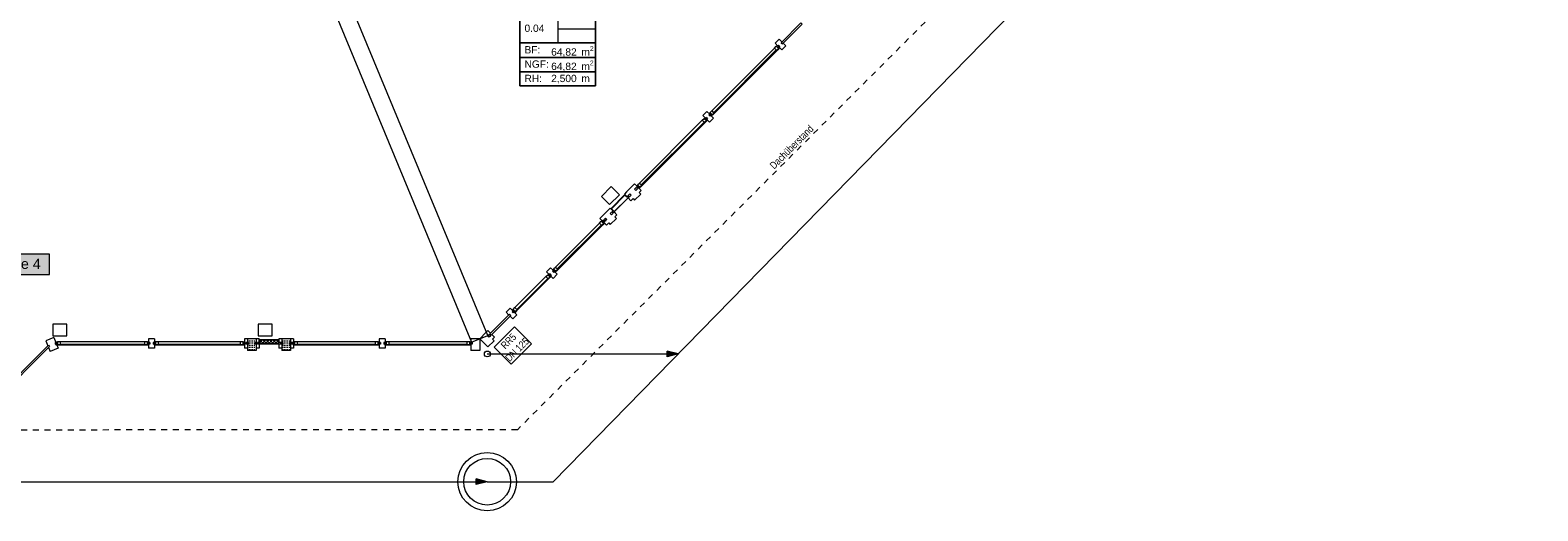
# Model space of a CAD drawing. Header units: metres. Extents: x -80 to 1923, y -189 to 69.
# Tile 167 of 256: x 961 to 987, y 3 to 11. Entities that reach past the tile are written whole.
import ezdxf
from ezdxf.enums import TextEntityAlignment as Align

# ---------------------------------------------------------------- set-up
doc = ezdxf.new("R2010")
doc.units = ezdxf.units.M
doc.header["$MEASUREMENT"] = 0
doc.linetypes.add('Strichlinie_ eng', pattern=[0.115, 0.075, -0.04])
doc.linetypes.add('Wipeout_Contour', pattern=[1, 0, -1])
for name, color, linetype in [('10 Fassade', 7, 'Continuous'), ('10 Stütze Holz', 7, 'Continuous'), ('10 Wand außen', 7, 'Continuous'), ('30 Dach', 7, 'Continuous'), ('70 Entwässerung_Regenwasser', 7, 'Continuous'), ('80 Raum', 7, 'Continuous')]:
    doc.layers.add(name, color=color, linetype=linetype)
doc.styles.add('ERSTELLTER_STIL_1', font='ARIALN.TTF')
doc.styles.add('ERSTELLTER_STIL_2', font='ARIALN.TTF')
doc.styles.add('ERSTELLTER_STIL_3', font='arial.ttf')
doc.styles.add('ERSTELLTER_STIL_6', font='arial.ttf')
doc.linetypes.add('Schmutzwasserleitung', pattern='A,0,[2,995_ARC_250 PAU_GR+SC_2607011.Shx,S=0.00784,R=0,X=0,Y=0],-0.987778,0', length=0.987778)
pattern_1 = [(45, (929.770002, 0), (-0.02828427, 0.02828427), []), (135, (929.770002, 0), (0.02828427, 0.02828427), [])]
pattern_2 = [(0, (929.770002, 0), (0, 0.0375), [0, -0.0375])]

# ---------------------------------------------------------------- blocks, each defined once
blk = doc.blocks.new('Klasse 4_0.17_41_1', base_point=(962.271, -4.791))
at = {"layer": '80 Raum', "linetype": 'Continuous', "lineweight": 0, "true_color": 0x2a303f}
blk.add_hatch(color=169, dxfattribs=at).paths.add_polyline_path([(960.029, 7.174), (961.813, 7.174), (961.813, 7.518), (960.029, 7.518)])
at = {"layer": '80 Raum', "color": 7, "linetype": 'Continuous', "lineweight": 9, "flags": 128}
blk.add_lwpolyline([(960.029, 7.174), (961.813, 7.174), (961.813, 7.518), (960.029, 7.518)], close=True, dxfattribs=at)
at = {"layer": '80 Raum', "color": 7, "lineweight": 9, "style": 'ERSTELLTER_STIL_3'}
blk.add_attdef('stApartmentId', text='', height=0.175, dxfattribs=at).set_placement((960.921, 7.355), align=Align.MIDDLE_CENTER)
at = {"layer": '80 Raum', "color": 7, "lineweight": 9}
for tag, height, style, p in [('ROOM_NAME', 0.2, 'ERSTELLTER_STIL_1', (961.105, -3.313)), ('DUMMY_850', 0.2, 'ERSTELLTER_STIL_1', (963.273, -3.251)), ('ROOM_NUMBER', 0.175, 'ERSTELLTER_STIL_3', (961.269, -3.861)), ('measuredNetAreaCode', 0.175, 'ERSTELLTER_STIL_3', (961.269, -4.377)), ('perimeterCode', 0.175, 'ERSTELLTER_STIL_3', (961.269, -4.72)), ('ceilingHeightCode', 0.175, 'ERSTELLTER_STIL_3', (961.269, -5.064)), ('measuredAreaCode', 0.175, 'ERSTELLTER_STIL_3', (961.269, -5.408)), ('DUMMY_851_0', 0.175, 'ERSTELLTER_STIL_3', (963.034, -5.408)), ('DUMMY_852', 0.175, 'ERSTELLTER_STIL_3', (961.269, -5.752)), ('DUMMY_851_1', 0.175, 'ERSTELLTER_STIL_3', (963.034, -5.752)), ('DUMMY_853', 0.175, 'ERSTELLTER_STIL_3', (961.269, -6.095)), ('DUMMY_851_2', 0.175, 'ERSTELLTER_STIL_3', (963.034, -6.095))]:
    blk.add_attdef(tag, text='', height=height, dxfattribs=dict(at, style=style)).set_placement(p, align=Align.TOP_LEFT)
blk = doc.blocks.new('Klasse 6_0.04_42_1', base_point=(970.519, 11.242))
at = {"layer": '80 Raum', "color": 7, "linetype": 'Continuous', "lineweight": 9}
for p, q in [((971.167, 12.081), (969.871, 12.081)), ((969.871, 12.081), (969.871, 10.402)), ((969.871, 12.081), (971.167, 12.081)), ((969.871, 11.875), (969.871, 12.081)), ((971.167, 10.402), (971.167, 12.081)), ((971.167, 12.081), (971.167, 11.875)), ((971.167, 11.875), (969.871, 11.875)), ((969.871, 11.875), (971.167, 11.875)), ((969.871, 11.63), (969.871, 11.875)), ((971.167, 11.63), (969.871, 11.63)), ((969.871, 11.63), (971.167, 11.63)), ((969.871, 11.139), (969.871, 11.63)), ((970.519, 11.63), (970.519, 11.139)), ((971.167, 11.875), (971.167, 11.63)), ((971.167, 11.63), (971.167, 11.139)), ((970.519, 11.384), (971.167, 11.384)), ((971.167, 11.139), (969.871, 11.139)), ((969.871, 11.139), (971.167, 11.139)), ((969.871, 10.893), (969.871, 11.139)), ((971.167, 11.139), (971.167, 10.893)), ((971.167, 10.893), (969.871, 10.893)), ((969.871, 10.893), (971.167, 10.893)), ((969.871, 10.647), (969.871, 10.893)), ((971.167, 10.893), (971.167, 10.647)), ((971.167, 10.647), (969.871, 10.647)), ((969.871, 10.647), (971.167, 10.647)), ((969.871, 10.402), (969.871, 10.647)), ((971.167, 10.647), (971.167, 10.402)), ((969.871, 10.402), (971.167, 10.402)), ((971.167, 10.402), (969.871, 10.402))]:
    blk.add_line(p, q, dxfattribs=at)
at = {"layer": '80 Raum', "color": 7, "lineweight": 9, "char_height": 0.125, "attachment_point": 1, "style": 'ERSTELLTER_STIL_3'}
for s, insert in [('\\A1;{\\pql;\\pt0,0.05;\\fArial|b0|i0|c0|p0;\\W1.000000;64,82\\fArial|b0|i0|c0|p0;\\W1.000000;\\A1{\\H.66x;\\S^  ;}\\fArial|b0|i0|c0|p0;\\W1.000000; m\\fArial|b0|i0|c0|p0;\\W1.000000;\\A1{\\H.66x;\\S2^  ;}}', (970.406, 11.084)), ('\\A1;{\\pql;\\pt0,0.05;\\fArial|b0|i0|c0|p0;\\W1.000000;64,82\\fArial|b0|i0|c0|p0;\\W1.000000;\\A1{\\H.66x;\\S^  ;}\\fArial|b0|i0|c0|p0;\\W1.000000; m\\fArial|b0|i0|c0|p0;\\W1.000000;\\A1{\\H.66x;\\S2^  ;}}', (970.406, 10.838)), ('\\A1;{\\pql;\\pt0,0.05;\\fArial|b0|i0|c0|p0;\\W1.000000;2,500\\fArial|b0|i0|c0|p0;\\W1.000000;\\A1{\\H.66x;\\S^  ;}\\fArial|b0|i0|c0|p0;\\W1.000000; m\\fArial|b0|i0|c0|p0;\\W1.000000;\\A1{\\H.66x;\\S^  ;}}', (970.406, 10.594))]:
    blk.add_mtext(s, dxfattribs=dict(at, insert=insert))
at = {"layer": '80 Raum', "color": 7, "lineweight": 9}
for tag, height, style, p in [('ROOM_NAME', 0.1, 'ERSTELLTER_STIL_6', (969.949, 12.034)), ('DUMMY_850', 0.1, 'ERSTELLTER_STIL_6', (971.089, 12.057)), ('apartmentName', 0.125, 'ERSTELLTER_STIL_3', (969.949, 11.822)), ('DUMMY_851', 0.125, 'ERSTELLTER_STIL_3', (971.089, 11.851)), ('ROOM_NUMBER', 0.125, 'ERSTELLTER_STIL_3', (969.949, 11.454)), ('calculatedAreaCode', 0.125, 'ERSTELLTER_STIL_3', (969.949, 10.84)), ('measuredAreaCode', 0.125, 'ERSTELLTER_STIL_3', (969.949, 11.085)), ('ceilingHeightCode', 0.125, 'ERSTELLTER_STIL_3', (969.949, 10.594))]:
    blk.add_attdef(tag, text='', height=height, dxfattribs=dict(at, style=style)).set_placement(p, align=Align.TOP_LEFT)

msp = doc.modelspace()

# ---------------------------------------------------------------- hatches: boundary and pattern name
at = {"layer": '10 Fassade', "linetype": 'Continuous', "lineweight": 9}
h = msp.add_hatch(dxfattribs=at)
h.set_pattern_fill('Dämmung_hart_1_0001', color=8, style=0, pattern_type=2)
h.set_pattern_definition(pattern_1)
h.paths.add_polyline_path([(965.401, 5.983), (965.741, 5.983), (965.741, 6.007), (965.401, 6.007)])
h = msp.add_hatch(dxfattribs=at)
h.set_pattern_fill('Dämmung_hart_1_0001', color=8, style=0, pattern_type=2)
h.set_pattern_definition(pattern_1)
h.paths.add_polyline_path([(965.407, 6.007), (965.735, 6.007), (965.735, 6.051), (965.407, 6.051)])
at = {"layer": '70 Entwässerung_Regenwasser', "linetype": 'Continuous', "lineweight": 18, "true_color": 0x00a8ff}
for points in [[(972.58, 5.811), (972.393, 5.861), (972.393, 5.761)], [(969.309, 3.622), (969.123, 3.672), (969.123, 3.572)]]:
    msp.add_hatch(color=140, dxfattribs=at).paths.add_polyline_path(points)

# ---------------------------------------------------------------- linework, layer by layer
at = {"layer": '10 Fassade', "color": 7, "linetype": 'Continuous', "lineweight": 13}
for p, q in [((971.438, 8.3), (971.67, 8.532)), ((971.695, 8.586), (971.66, 8.551)), ((971.66, 8.551), (971.706, 8.505)), ((971.67, 8.532), (971.701, 8.5)), ((971.741, 8.54), (971.727, 8.526)), ((971.727, 8.526), (971.748, 8.505)), ((971.755, 8.554), (971.741, 8.54)), ((971.755, 8.554), (971.776, 8.533)), ((971.776, 8.533), (971.762, 8.519)), ((971.942, 8.551), (971.836, 8.445)), ((971.419, 8.31), (971.384, 8.275)), ((971.419, 8.31), (971.465, 8.264)), ((971.469, 8.268), (971.438, 8.3)), ((971.482, 8.247), (971.723, 8.488)), ((971.723, 8.488), (971.482, 8.247)), ((971.727, 8.483), (971.486, 8.243)), ((971.72, 8.519), (971.706, 8.505)), ((971.72, 8.519), (971.741, 8.498)), ((971.741, 8.498), (971.727, 8.483)), ((971.727, 8.483), (971.773, 8.437)), ((971.762, 8.519), (971.748, 8.505)), ((971.808, 8.473), (971.773, 8.437)), ((971.808, 8.473), (971.836, 8.445)), ((971.43, 8.229), (971.416, 8.215)), ((971.416, 8.215), (971.437, 8.194)), ((971.525, 8.133), (971.419, 8.027)), ((971.444, 8.243), (971.43, 8.229)), ((971.451, 8.208), (971.437, 8.194)), ((971.444, 8.243), (971.465, 8.222)), ((971.465, 8.264), (971.451, 8.25)), ((971.451, 8.25), (971.472, 8.229)), ((971.465, 8.222), (971.451, 8.208)), ((971.486, 8.243), (971.472, 8.229)), ((971.486, 8.243), (971.532, 8.197)), ((971.532, 8.197), (971.497, 8.162)), ((971.497, 8.162), (971.525, 8.133)), ((969.322, 6.213), (969.287, 6.178)), ((969.322, 6.213), (969.368, 6.167)), ((961.747, 6.037), (961.783, 5.949)), ((961.747, 6.037), (961.783, 5.949)), ((961.793, 5.959), (961.783, 5.949)), ((961.793, 5.959), (961.783, 5.949)), ((961.793, 5.959), (961.814, 5.938)), ((961.793, 5.959), (961.814, 5.938)), ((965.331, 6.007), (965.331, 5.977)), ((965.351, 6.007), (965.331, 6.007)), ((965.331, 6.007), (965.331, 5.977)), ((965.351, 6.007), (965.331, 6.007)), ((965.351, 5.977), (965.331, 5.977)), ((965.351, 5.977), (965.331, 5.977)), ((965.351, 6.072), (965.351, 6.007)), ((965.401, 6.072), (965.351, 6.072)), ((965.351, 6.072), (965.351, 6.007)), ((965.401, 6.072), (965.351, 6.072)), ((965.371, 6.007), (965.351, 6.007)), ((965.371, 6.007), (965.351, 6.007)), ((965.351, 5.977), (965.351, 5.912)), ((965.371, 5.977), (965.351, 5.977)), ((965.351, 5.977), (965.351, 5.912)), ((965.371, 5.977), (965.351, 5.977)), ((965.371, 6.007), (965.371, 5.977)), ((965.371, 6.007), (965.371, 5.977)), ((965.381, 6.007), (965.381, 5.977)), ((965.401, 6.007), (965.381, 6.007)), ((965.381, 6.007), (965.381, 5.977)), ((965.401, 6.007), (965.381, 6.007)), ((965.401, 5.977), (965.381, 5.977)), ((965.401, 5.977), (965.381, 5.977)), ((965.401, 6.072), (965.401, 6.007)), ((965.401, 6.072), (965.401, 6.007)), ((965.401, 5.983), (965.741, 5.983)), ((965.741, 5.983), (965.401, 5.983)), ((965.401, 5.983), (965.741, 5.983)), ((965.741, 5.983), (965.401, 5.983)), ((965.741, 5.977), (965.401, 5.977)), ((965.401, 5.977), (965.401, 5.912)), ((965.741, 5.977), (965.401, 5.977)), ((965.401, 5.977), (965.401, 5.912)), ((965.407, 6.007), (965.407, 6.051)), ((965.407, 6.051), (965.735, 6.051)), ((965.407, 6.007), (965.407, 6.051)), ((965.407, 6.051), (965.735, 6.051)), ((965.735, 6.051), (965.735, 6.007)), ((965.735, 6.051), (965.735, 6.007)), ((965.741, 6.072), (965.741, 6.007)), ((965.791, 6.072), (965.741, 6.072)), ((965.741, 6.072), (965.741, 6.007)), ((965.791, 6.072), (965.741, 6.072)), ((965.761, 6.007), (965.741, 6.007)), ((965.761, 6.007), (965.741, 6.007)), ((965.741, 5.977), (965.741, 5.912)), ((965.761, 5.977), (965.741, 5.977)), ((965.741, 5.977), (965.741, 5.912)), ((965.761, 5.977), (965.741, 5.977)), ((965.761, 6.007), (965.761, 5.977)), ((965.761, 6.007), (965.761, 5.977)), ((965.771, 6.007), (965.771, 5.977)), ((965.791, 6.007), (965.771, 6.007)), ((965.771, 6.007), (965.771, 5.977)), ((965.791, 6.007), (965.771, 6.007)), ((965.791, 5.977), (965.771, 5.977)), ((965.791, 5.977), (965.771, 5.977)), ((965.791, 6.072), (965.791, 6.007)), ((965.791, 6.072), (965.791, 6.007)), ((965.791, 6.072), (965.791, 6.072)), ((965.791, 6.072), (965.791, 6.007)), ((965.791, 6.072), (965.791, 6.007)), ((965.791, 6.072), (965.791, 6.072)), ((965.791, 6.007), (965.791, 6.007)), ((965.811, 6.007), (965.791, 6.007)), ((965.791, 6.007), (965.791, 6.007)), ((965.811, 6.007), (965.791, 6.007)), ((965.791, 5.977), (965.791, 5.912)), ((965.791, 5.977), (965.791, 5.872)), ((965.791, 5.977), (965.791, 5.977)), ((965.811, 5.977), (965.791, 5.977)), ((965.791, 5.977), (965.791, 5.977)), ((965.791, 5.977), (965.791, 5.912)), ((965.791, 5.977), (965.791, 5.872)), ((965.811, 5.977), (965.791, 5.977)), ((965.811, 6.007), (965.811, 5.977)), ((965.811, 6.007), (965.811, 5.977)), ((969.287, 6.178), (969.181, 6.072)), ((969.181, 6.072), (969.181, 5.872)), ((969.181, 6.072), (969.181, 5.872)), ((969.181, 6.072), (969.322, 5.93)), ((969.333, 6.132), (969.319, 6.118)), ((969.319, 6.118), (969.34, 6.097)), ((969.428, 6.037), (969.322, 5.93)), ((969.347, 6.146), (969.333, 6.132)), ((969.354, 6.111), (969.34, 6.097)), ((969.347, 6.146), (969.368, 6.125)), ((969.368, 6.167), (969.354, 6.153)), ((969.354, 6.153), (969.375, 6.132)), ((969.368, 6.125), (969.354, 6.111)), ((969.39, 6.146), (969.375, 6.132)), ((969.39, 6.146), (969.435, 6.1)), ((969.435, 6.1), (969.4, 6.065)), ((969.4, 6.065), (969.428, 6.037)), ((961.814, 5.938), (961.796, 5.919)), ((961.814, 5.938), (961.796, 5.919)), ((961.796, 5.919), (961.823, 5.852)), ((961.796, 5.919), (961.823, 5.852)), ((965.351, 5.912), (965.351, 5.872)), ((965.401, 5.912), (965.351, 5.912)), ((965.351, 5.912), (965.351, 5.872)), ((965.401, 5.912), (965.351, 5.912)), ((965.791, 5.912), (965.741, 5.912)), ((965.791, 5.912), (965.741, 5.912))]:
    msp.add_line(p, q, dxfattribs=at)
at = {"layer": '10 Fassade', "color": 7, "linetype": 'Continuous', "lineweight": 13, "flags": 128}
for points in [[(971.465, 8.264), (971.461, 8.268), (971.43, 8.3), (971.67, 8.54), (971.701, 8.509), (971.706, 8.505), (971.701, 8.5), (971.67, 8.532), (971.438, 8.3), (971.469, 8.268)], [(960.893, 5.017), (960.872, 5.038), (961.793, 5.959), (961.814, 5.938)], [(960.893, 5.017), (960.872, 5.038), (961.793, 5.959), (961.814, 5.938)], [(965.331, 5.977), (965.331, 6.007), (965.371, 6.007), (965.371, 5.977)], [(965.331, 5.977), (965.331, 6.007), (965.371, 6.007), (965.371, 5.977)], [(965.401, 6.007), (965.401, 6.013), (965.401, 6.057), (965.741, 6.057), (965.741, 6.013), (965.741, 6.007), (965.735, 6.007), (965.735, 6.051), (965.407, 6.051), (965.407, 6.007)], [(965.401, 6.007), (965.401, 6.013), (965.401, 6.057), (965.741, 6.057), (965.741, 6.013), (965.741, 6.007), (965.735, 6.007), (965.735, 6.051), (965.407, 6.051), (965.407, 6.007)], [(965.771, 5.977), (965.771, 6.007), (965.811, 6.007), (965.811, 5.977)], [(965.771, 5.977), (965.771, 6.007), (965.811, 6.007), (965.811, 5.977)], [(969.34, 6.097), (969.319, 6.118), (969.347, 6.146), (969.368, 6.125)]]:
    msp.add_lwpolyline(points, close=True, dxfattribs=at)
at = {"layer": '10 Stütze Holz', "color": 7, "linetype": 'Continuous', "lineweight": 13, "flags": 128}
for points in [[(971.266, 8.51), (971.407, 8.369), (971.577, 8.539), (971.435, 8.68)], [(965.385, 6.322), (965.385, 6.122), (965.625, 6.122), (965.625, 6.322)]]:
    msp.add_lwpolyline(points, close=True, dxfattribs=at)
at = {"layer": '10 Wand außen', "color": 7, "linetype": 'Continuous', "lineweight": 9, "flags": 128}
for points in [[(969.319, 6.129), (966.068, 13.979)], [(965.866, 13.682), (969.042, 6.014)], [(969.042, 6.014), (969.319, 6.129)]]:
    msp.add_lwpolyline(points, dxfattribs=at)
at = {"layer": '30 Dach', "color": 7, "linetype": 'Strichlinie_ eng', "lineweight": 9}
for p, q in [((985.014, 19.698), (969.827, 4.512)), ((969.827, 4.512), (938.42, 4.493))]:
    msp.add_line(p, q, dxfattribs=at)
at = {"layer": '70 Entwässerung_Regenwasser', "color": 140, "linetype": 'Schmutzwasserleitung', "lineweight": 18, "true_color": 0x00a8ff}
for p, q in [((970.439, 3.622), (987.309, 20.87)), ((969.312, 5.811), (972.393, 5.811)), ((940.16, 3.622), (969.123, 3.622)), ((969.309, 3.622), (970.439, 3.622))]:
    msp.add_line(p, q, dxfattribs=at)
at = {"layer": '70 Entwässerung_Regenwasser', "color": 140, "linetype": 'Continuous', "lineweight": 18, "true_color": 0x00a8ff}
for p, q in [((972.393, 5.761), (972.393, 5.861)), ((972.58, 5.811), (972.393, 5.861)), ((972.58, 5.811), (972.393, 5.761)), ((969.123, 3.572), (969.123, 3.672)), ((969.309, 3.622), (969.123, 3.672)), ((969.309, 3.622), (969.123, 3.572))]:
    msp.add_line(p, q, dxfattribs=at)
at = {"layer": '70 Entwässerung_Regenwasser', "color": 140, "linetype": 'Continuous', "lineweight": 18, "true_color": 0x00a8ff, "flags": 128}
msp.add_lwpolyline([(969.721, 5.638), (970.068, 5.985), (969.777, 6.276), (969.43, 5.929), (969.721, 5.638)], close=True, dxfattribs=at)
at = {"layer": '70 Entwässerung_Regenwasser', "color": 140, "linetype": 'Continuous', "lineweight": 18, "true_color": 0x00a8ff}
for centre, radius in [((969.312, 5.811), 0.05), ((969.309, 3.622), 0.5), ((969.309, 3.622), 0.4)]:
    msp.add_circle(centre, radius, dxfattribs=at)

# ---------------------------------------------------------------- block references
at = {"layer": '80 Raum', "color": 7, "linetype": 'Continuous', "lineweight": 13}
msp.add_blockref('Klasse 6_0.04_42_1', (970.519, 11.242), dxfattribs=at).add_auto_attribs({'ROOM_NAME': 'Klasse 6', 'ROOM_NUMBER': '0.04', 'apartmentName': 'Wohnung 1', 'measuredAreaCode': 'BF: ', 'calculatedAreaCode': 'NGF: ', 'ceilingHeightCode': 'RH: '})
ref = msp.add_blockref('Klasse 4_0.17_41_1', (962.271, -4.791), dxfattribs=at)
ref.add_attrib('stApartmentId', '0.17 Klasse 4', dxfattribs={"color": 7, "lineweight": 9, "height": 0.175, "style": 'ERSTELLTER_STIL_3'}).set_placement((960.921, 7.355), align=Align.MIDDLE_CENTER)

# ---------------------------------------------------------------- texts
at = {"layer": '30 Dach', "color": 7, "linetype": 'Continuous', "lineweight": 9, "insert": (974.227, 8.967), "char_height": 0.125, "attachment_point": 7, "rotation": 45, "style": 'ERSTELLTER_STIL_2'}
msp.add_mtext('\\A1;{\\pql;\\fArial Narrow|b0|i0|c0|p0;\\W1.000000;Dachüberstand}', dxfattribs=at)
at = {"layer": '70 Entwässerung_Regenwasser', "color": 140, "linetype": 'Continuous', "lineweight": 18, "true_color": 0x00a8ff, "insert": (969.631, 6.075), "char_height": 0.125, "attachment_point": 2, "rotation": 45, "line_spacing_factor": 0.992273, "style": 'ERSTELLTER_STIL_2'}
msp.add_mtext('\\A1;{\\pqc;\\fArial Narrow|b0|i0|c0|p0;\\W1.000000;RR5 \\P\\pqc;\\fArial Narrow|b0|i0|c0|p0;\\W1.000000;DN 125}', dxfattribs=at)

# ---------------------------------------------------------------- next in the draw order: wipeouts: each hides what was drawn before it
at = {"color": 254, "linetype": 'Wipeout_Contour', "lineweight": 0, "ltscale": 3895.080298}
msp.add_wipeout([(973.195, 9.937), (974.271, 11.013), (974.232, 11.052), (973.156, 9.976)], dxfattribs=at).dxf.layer = '10 Fassade'
at = {"color": 254, "linetype": 'Wipeout_Contour', "lineweight": 0, "ltscale": 3880.377743}
msp.add_wipeout([(969.824, 6.567), (970.355, 7.097), (970.316, 7.136), (969.785, 6.606)], dxfattribs=at).dxf.layer = '10 Fassade'
at = {"color": 254, "linetype": 'Wipeout_Contour', "lineweight": 0, "ltscale": 3850.950053}
msp.add_wipeout([(961.993, 5.967), (963.444, 5.967), (963.444, 6.022), (961.993, 6.022)], dxfattribs=at).dxf.layer = '10 Fassade'
at = {"color": 254, "linetype": 'Wipeout_Contour', "lineweight": 0, "ltscale": 3857.596907}
msp.add_wipeout([(963.674, 5.967), (965.086, 5.967), (965.086, 6.022), (963.674, 6.022)], dxfattribs=at).dxf.layer = '10 Fassade'
at = {"color": 254, "linetype": 'Wipeout_Contour', "lineweight": 0, "ltscale": 3866.980091}
msp.add_wipeout([(966.056, 5.967), (967.396, 5.967), (967.396, 6.022), (966.056, 6.022)], dxfattribs=at).dxf.layer = '10 Fassade'
at = {"color": 254, "linetype": 'Wipeout_Contour', "lineweight": 0, "ltscale": 3873.258885}
msp.add_wipeout([(967.626, 5.967), (968.966, 5.967), (968.966, 6.022), (967.626, 6.022)], dxfattribs=at).dxf.layer = '10 Fassade'

# ---------------------------------------------------------------- next in the draw order: linework, layer by layer
at = {"layer": '10 Fassade', "color": 7, "linetype": 'Continuous', "lineweight": 13}
for p, q in [((974.313, 11.204), (974.359, 11.158)), ((969.633, 6.524), (969.679, 6.478))]:
    msp.add_line(p, q, dxfattribs=at)

# ---------------------------------------------------------------- next in the draw order: wipeouts: each hides what was drawn before it
at = {"color": 254, "linetype": 'Wipeout_Contour', "lineweight": 0, "ltscale": 3895.164296}
msp.add_wipeout([(974.288, 11.024), (974.285, 11.027), (973.181, 9.923), (973.184, 9.92)], dxfattribs=at).dxf.layer = '10 Fassade'
at = {"color": 254, "linetype": 'Wipeout_Contour', "lineweight": 0, "ltscale": 3880.462071}
msp.add_wipeout([(970.372, 7.108), (970.369, 7.111), (969.81, 6.553), (969.814, 6.549)], dxfattribs=at).dxf.layer = '10 Fassade'
at = {"color": 254, "linetype": 'Wipeout_Contour', "lineweight": 0, "ltscale": 3850.949306}
msp.add_wipeout([(963.464, 5.962), (963.464, 5.967), (961.973, 5.967), (961.973, 5.962)], dxfattribs=at).dxf.layer = '10 Fassade'
at = {"color": 254, "linetype": 'Wipeout_Contour', "lineweight": 0, "ltscale": 3857.596161}
msp.add_wipeout([(965.106, 5.962), (965.106, 5.967), (963.654, 5.967), (963.654, 5.962)], dxfattribs=at).dxf.layer = '10 Fassade'
at = {"color": 254, "linetype": 'Wipeout_Contour', "lineweight": 0, "ltscale": 3866.979347}
msp.add_wipeout([(967.416, 5.962), (967.416, 5.967), (966.036, 5.967), (966.036, 5.962)], dxfattribs=at).dxf.layer = '10 Fassade'
at = {"color": 254, "linetype": 'Wipeout_Contour', "lineweight": 0, "ltscale": 3873.258143}
msp.add_wipeout([(968.986, 5.962), (968.986, 5.967), (967.606, 5.967), (967.606, 5.962)], dxfattribs=at).dxf.layer = '10 Fassade'

# ---------------------------------------------------------------- next in the draw order: hatches: boundary and pattern name
at = {"layer": '10 Fassade', "linetype": 'Continuous', "lineweight": 9}
h = msp.add_hatch(dxfattribs=at)
h.set_pattern_fill('Gipskarton_0001', color=8, style=0, pattern_type=2)
h.set_pattern_definition(pattern_2)
h.paths.add_polyline_path([(965.331, 6.007), (965.351, 6.007), (965.351, 6.072), (965.201, 6.072), (965.201, 6.007), (965.221, 6.007), (965.221, 5.977), (965.201, 5.977), (965.201, 5.872), (965.351, 5.872), (965.351, 5.977), (965.331, 5.977)])
h = msp.add_hatch(dxfattribs=at)
h.set_pattern_fill('Gipskarton_0001', color=8, style=0, pattern_type=2)
h.set_pattern_definition(pattern_2)
h.paths.add_polyline_path([(965.921, 6.007), (965.941, 6.007), (965.941, 6.072), (965.791, 6.072), (965.791, 6.007), (965.811, 6.007), (965.811, 5.977), (965.791, 5.977), (965.791, 5.872), (965.941, 5.872), (965.941, 5.977), (965.921, 5.977)])

# ---------------------------------------------------------------- next in the draw order: linework, layer by layer
at = {"layer": '10 Fassade', "color": 7, "linetype": 'Continuous', "lineweight": 13}
for p, q in [((974.313, 11.204), (974.242, 11.133)), ((974.242, 11.133), (974.288, 11.087)), ((974.359, 11.158), (974.345, 11.144)), ((974.345, 11.144), (974.366, 11.123)), ((974.38, 11.137), (974.366, 11.123)), ((974.38, 11.137), (974.426, 11.091)), ((973.156, 9.976), (974.232, 11.052)), ((973.188, 9.944), (974.263, 11.02)), ((974.271, 11.013), (973.195, 9.937)), ((974.302, 11.101), (974.288, 11.087)), ((974.302, 11.101), (974.324, 11.08)), ((974.324, 11.08), (974.309, 11.066)), ((974.309, 11.066), (974.355, 11.02)), ((974.426, 11.091), (974.355, 11.02)), ((969.785, 6.606), (970.316, 7.136)), ((969.817, 6.574), (970.348, 7.104)), ((970.355, 7.097), (969.824, 6.567)), ((969.704, 6.595), (969.633, 6.524)), ((969.694, 6.493), (969.679, 6.478)), ((969.694, 6.493), (969.715, 6.471)), ((969.715, 6.471), (969.701, 6.457)), ((969.701, 6.457), (969.747, 6.411)), ((969.704, 6.595), (969.75, 6.549)), ((969.75, 6.549), (969.736, 6.535)), ((969.736, 6.535), (969.757, 6.514)), ((969.817, 6.482), (969.747, 6.411)), ((969.771, 6.528), (969.757, 6.514)), ((969.771, 6.528), (969.817, 6.482)), ((961.885, 6.095), (961.747, 6.037)), ((961.885, 6.095), (961.922, 6.007)), ((961.908, 6.007), (961.908, 5.977)), ((961.922, 6.007), (961.908, 6.007)), ((961.934, 5.977), (961.908, 5.977)), ((961.934, 5.977), (961.962, 5.91)), ((961.993, 6.022), (963.444, 6.022)), ((961.993, 5.977), (963.444, 5.977)), ((963.444, 5.967), (961.993, 5.967)), ((963.509, 6.072), (963.509, 6.007)), ((963.609, 6.072), (963.509, 6.072)), ((963.529, 6.007), (963.509, 6.007)), ((963.529, 5.977), (963.509, 5.977)), ((963.509, 5.977), (963.509, 5.912)), ((963.529, 6.007), (963.529, 5.977)), ((963.589, 6.007), (963.589, 5.977)), ((963.609, 6.007), (963.589, 6.007)), ((963.609, 5.977), (963.589, 5.977)), ((963.609, 6.072), (963.609, 6.007)), ((963.609, 5.977), (963.609, 5.912)), ((963.674, 6.022), (965.086, 6.022)), ((963.674, 5.977), (965.086, 5.977)), ((965.086, 5.967), (963.674, 5.967)), ((965.151, 6.072), (965.151, 6.007)), ((965.201, 6.072), (965.151, 6.072)), ((965.171, 6.007), (965.151, 6.007)), ((965.151, 5.977), (965.151, 5.912)), ((965.171, 5.977), (965.151, 5.977)), ((965.171, 6.007), (965.171, 5.977)), ((965.181, 6.007), (965.181, 5.977)), ((965.201, 6.007), (965.181, 6.007)), ((965.201, 5.977), (965.181, 5.977)), ((965.201, 6.072), (965.201, 6.007)), ((965.351, 6.072), (965.201, 6.072)), ((965.221, 6.007), (965.201, 6.007)), ((965.201, 5.977), (965.201, 5.912)), ((965.221, 5.977), (965.201, 5.977)), ((965.221, 6.007), (965.221, 5.977)), ((965.941, 6.072), (965.791, 6.072)), ((965.921, 6.007), (965.921, 5.977)), ((965.941, 6.007), (965.921, 6.007)), ((965.941, 5.977), (965.921, 5.977)), ((965.941, 6.072), (965.941, 6.007)), ((965.941, 6.072), (965.941, 6.007)), ((965.991, 6.072), (965.941, 6.072)), ((965.961, 6.007), (965.941, 6.007)), ((965.941, 5.977), (965.941, 5.872)), ((965.941, 5.977), (965.941, 5.912)), ((965.961, 5.977), (965.941, 5.977)), ((965.961, 6.007), (965.961, 5.977)), ((965.971, 6.007), (965.971, 5.977)), ((965.991, 6.007), (965.971, 6.007)), ((965.991, 5.977), (965.971, 5.977)), ((965.991, 6.072), (965.991, 6.007)), ((965.991, 5.977), (965.991, 5.912)), ((966.056, 6.022), (967.396, 6.022)), ((966.056, 5.977), (967.396, 5.977)), ((967.396, 5.967), (966.056, 5.967)), ((967.461, 6.072), (967.461, 6.007)), ((967.561, 6.072), (967.461, 6.072)), ((967.481, 6.007), (967.461, 6.007)), ((967.481, 5.977), (967.461, 5.977)), ((967.461, 5.977), (967.461, 5.912)), ((967.481, 6.007), (967.481, 5.977)), ((967.541, 6.007), (967.541, 5.977)), ((967.561, 6.007), (967.541, 6.007)), ((967.561, 5.977), (967.541, 5.977)), ((967.561, 6.072), (967.561, 6.007)), ((967.561, 5.977), (967.561, 5.912)), ((967.626, 6.022), (968.966, 6.022)), ((967.626, 5.977), (968.966, 5.977)), ((968.966, 5.967), (967.626, 5.967)), ((969.031, 6.072), (969.031, 6.007)), ((969.181, 6.072), (969.031, 6.072)), ((969.051, 6.007), (969.031, 6.007)), ((969.031, 5.977), (969.031, 5.872)), ((969.051, 5.977), (969.031, 5.977)), ((969.051, 6.007), (969.051, 5.977)), ((961.962, 5.91), (961.823, 5.852)), ((963.609, 5.912), (963.509, 5.912)), ((965.201, 5.912), (965.151, 5.912)), ((965.201, 5.912), (965.201, 5.872)), ((965.351, 5.872), (965.201, 5.872)), ((965.941, 5.872), (965.791, 5.872)), ((965.991, 5.912), (965.941, 5.912)), ((967.561, 5.912), (967.461, 5.912)), ((969.181, 5.872), (969.031, 5.872))]:
    msp.add_line(p, q, dxfattribs=at)
at = {"layer": '10 Fassade', "color": 7, "linetype": 'Continuous', "lineweight": 13, "flags": 128}
for points in [[(974.366, 11.123), (974.345, 11.144), (974.684, 11.483), (974.705, 11.462)], [(974.288, 11.024), (973.184, 9.92), (973.181, 9.923), (974.285, 11.027)], [(974.302, 11.045), (974.271, 11.013), (974.232, 11.052), (974.263, 11.084)], [(974.32, 11.055), (974.288, 11.024), (974.285, 11.027), (974.302, 11.045), (974.267, 11.08), (974.281, 11.094)], [(973.114, 9.927), (973.128, 9.941), (973.163, 9.906), (973.181, 9.923), (973.184, 9.92), (973.152, 9.888)], [(973.124, 9.944), (973.156, 9.976), (973.195, 9.937), (973.163, 9.906)], [(970.372, 7.108), (969.814, 6.549), (969.81, 6.553), (970.369, 7.111)], [(970.387, 7.129), (970.355, 7.097), (970.316, 7.136), (970.348, 7.168)], [(970.404, 7.14), (970.372, 7.108), (970.369, 7.111), (970.387, 7.129), (970.351, 7.164), (970.365, 7.179)], [(969.375, 6.132), (969.354, 6.153), (969.694, 6.493), (969.715, 6.471)], [(969.743, 6.556), (969.757, 6.57), (969.793, 6.535), (969.81, 6.553), (969.814, 6.549), (969.782, 6.517)], [(969.754, 6.574), (969.785, 6.606), (969.824, 6.567), (969.793, 6.535)], [(961.928, 6.017), (961.948, 6.017), (961.948, 5.967), (961.973, 5.967), (961.973, 5.962), (961.928, 5.962)], [(961.948, 6.022), (961.993, 6.022), (961.993, 5.967), (961.948, 5.967)], [(963.464, 5.962), (961.973, 5.962), (961.973, 5.967), (963.464, 5.967)], [(963.489, 5.967), (963.444, 5.967), (963.444, 6.022), (963.489, 6.022)], [(963.509, 5.962), (963.464, 5.962), (963.464, 5.967), (963.489, 5.967), (963.489, 6.017), (963.509, 6.017)], [(963.609, 6.017), (963.629, 6.017), (963.629, 5.967), (963.654, 5.967), (963.654, 5.962), (963.609, 5.962)], [(963.629, 6.022), (963.674, 6.022), (963.674, 5.967), (963.629, 5.967)], [(965.106, 5.962), (963.654, 5.962), (963.654, 5.967), (965.106, 5.967)], [(965.131, 5.967), (965.086, 5.967), (965.086, 6.022), (965.131, 6.022)], [(965.151, 5.962), (965.106, 5.962), (965.106, 5.967), (965.131, 5.967), (965.131, 6.017), (965.151, 6.017)], [(965.181, 5.977), (965.181, 6.007), (965.221, 6.007), (965.221, 5.977)], [(965.921, 5.977), (965.921, 6.007), (965.961, 6.007), (965.961, 5.977)], [(965.991, 6.017), (966.011, 6.017), (966.011, 5.967), (966.036, 5.967), (966.036, 5.962), (965.991, 5.962)], [(966.011, 6.022), (966.056, 6.022), (966.056, 5.967), (966.011, 5.967)], [(967.416, 5.962), (966.036, 5.962), (966.036, 5.967), (967.416, 5.967)], [(967.441, 5.967), (967.396, 5.967), (967.396, 6.022), (967.441, 6.022)], [(967.461, 5.962), (967.416, 5.962), (967.416, 5.967), (967.441, 5.967), (967.441, 6.017), (967.461, 6.017)], [(967.561, 6.017), (967.581, 6.017), (967.581, 5.967), (967.606, 5.967), (967.606, 5.962), (967.561, 5.962)], [(967.581, 6.022), (967.626, 6.022), (967.626, 5.967), (967.581, 5.967)], [(968.986, 5.962), (967.606, 5.962), (967.606, 5.967), (968.986, 5.967)], [(969.011, 5.967), (968.966, 5.967), (968.966, 6.022), (969.011, 6.022)], [(969.031, 5.962), (968.986, 5.962), (968.986, 5.967), (969.011, 5.967), (969.011, 6.017), (969.031, 6.017)]]:
    msp.add_lwpolyline(points, close=True, dxfattribs=at)

# ---------------------------------------------------------------- next in the draw order: wipeouts: each hides what was drawn before it
at = {"color": 254, "linetype": 'Wipeout_Contour', "lineweight": 0, "ltscale": 3890.077141}
msp.add_wipeout([(971.957, 8.699), (973.032, 9.775), (972.993, 9.814), (971.918, 8.738)], dxfattribs=at).dxf.layer = '10 Fassade'
at = {"color": 254, "linetype": 'Wipeout_Contour', "lineweight": 0, "ltscale": 3883.619776}
msp.add_wipeout([(970.517, 7.26), (971.271, 8.013), (971.232, 8.052), (970.478, 7.299)], dxfattribs=at).dxf.layer = '10 Fassade'
at = {"color": 254, "linetype": 'Wipeout_Contour', "lineweight": 0, "ltscale": 3850.950053}
msp.add_wipeout([(961.993, 5.967), (963.444, 5.967), (963.444, 6.022), (961.993, 6.022)], dxfattribs=at).dxf.layer = '10 Fassade'
at = {"color": 254, "linetype": 'Wipeout_Contour', "lineweight": 0, "ltscale": 3857.596907}
msp.add_wipeout([(963.674, 5.967), (965.086, 5.967), (965.086, 6.022), (963.674, 6.022)], dxfattribs=at).dxf.layer = '10 Fassade'
at = {"color": 254, "linetype": 'Wipeout_Contour', "lineweight": 0, "ltscale": 3866.980091}
msp.add_wipeout([(966.056, 5.967), (967.396, 5.967), (967.396, 6.022), (966.056, 6.022)], dxfattribs=at).dxf.layer = '10 Fassade'
at = {"color": 254, "linetype": 'Wipeout_Contour', "lineweight": 0, "ltscale": 3873.258885}
msp.add_wipeout([(967.626, 5.967), (968.966, 5.967), (968.966, 6.022), (967.626, 6.022)], dxfattribs=at).dxf.layer = '10 Fassade'

# ---------------------------------------------------------------- next in the draw order: linework, layer by layer
at = {"layer": '10 Fassade', "color": 7, "linetype": 'Continuous', "lineweight": 13}
for p, q in [((973.075, 9.966), (973.121, 9.92)), ((971.801, 8.692), (971.695, 8.586)), ((971.384, 8.275), (971.278, 8.169)), ((970.326, 7.217), (970.372, 7.171))]:
    msp.add_line(p, q, dxfattribs=at)
at = {"layer": '10 Stütze Holz', "color": 7, "linetype": 'Continuous', "lineweight": 13, "flags": 128}
msp.add_lwpolyline([(961.867, 6.322), (961.867, 6.122), (962.107, 6.122), (962.107, 6.322)], close=True, dxfattribs=at)

# ---------------------------------------------------------------- next in the draw order: wipeouts: each hides what was drawn before it
at = {"color": 254, "linetype": 'Wipeout_Contour', "lineweight": 0, "ltscale": 3890.161247}
msp.add_wipeout([(973.05, 9.785), (973.046, 9.789), (971.942, 8.685), (971.946, 8.681)], dxfattribs=at).dxf.layer = '10 Fassade'
at = {"color": 254, "linetype": 'Wipeout_Contour', "lineweight": 0, "ltscale": 3883.704025}
msp.add_wipeout([(971.288, 8.024), (971.285, 8.027), (970.503, 7.246), (970.507, 7.242)], dxfattribs=at).dxf.layer = '10 Fassade'
at = {"color": 254, "linetype": 'Wipeout_Contour', "lineweight": 0, "ltscale": 3850.949306}
msp.add_wipeout([(963.464, 5.962), (963.464, 5.967), (961.973, 5.967), (961.973, 5.962)], dxfattribs=at).dxf.layer = '10 Fassade'
at = {"color": 254, "linetype": 'Wipeout_Contour', "lineweight": 0, "ltscale": 3857.596161}
msp.add_wipeout([(965.106, 5.962), (965.106, 5.967), (963.654, 5.967), (963.654, 5.962)], dxfattribs=at).dxf.layer = '10 Fassade'
at = {"color": 254, "linetype": 'Wipeout_Contour', "lineweight": 0, "ltscale": 3866.979347}
msp.add_wipeout([(967.416, 5.962), (967.416, 5.967), (966.036, 5.967), (966.036, 5.962)], dxfattribs=at).dxf.layer = '10 Fassade'
at = {"color": 254, "linetype": 'Wipeout_Contour', "lineweight": 0, "ltscale": 3873.258143}
msp.add_wipeout([(968.986, 5.962), (968.986, 5.967), (967.606, 5.967), (967.606, 5.962)], dxfattribs=at).dxf.layer = '10 Fassade'

# ---------------------------------------------------------------- next in the draw order: linework, layer by layer
at = {"layer": '10 Fassade', "color": 7, "linetype": 'Continuous', "lineweight": 13}
for p, q in [((973.075, 9.966), (973.004, 9.895)), ((973.004, 9.895), (973.05, 9.849)), ((973.064, 9.863), (973.05, 9.849)), ((973.064, 9.863), (973.085, 9.842)), ((973.085, 9.842), (973.071, 9.828)), ((973.071, 9.828), (973.117, 9.782)), ((973.121, 9.92), (973.106, 9.906)), ((973.106, 9.906), (973.128, 9.884)), ((973.188, 9.853), (973.117, 9.782)), ((973.142, 9.898), (973.128, 9.884)), ((973.142, 9.898), (973.188, 9.853)), ((971.918, 8.738), (972.993, 9.814)), ((971.95, 8.706), (973.025, 9.782)), ((973.032, 9.775), (971.957, 8.699)), ((971.836, 8.727), (971.801, 8.692)), ((971.847, 8.646), (971.833, 8.632)), ((971.833, 8.632), (971.854, 8.611)), ((971.836, 8.727), (971.882, 8.681)), ((971.861, 8.66), (971.847, 8.646)), ((971.868, 8.625), (971.854, 8.611)), ((971.861, 8.66), (971.882, 8.639)), ((971.882, 8.681), (971.868, 8.667)), ((971.868, 8.667), (971.889, 8.646)), ((971.882, 8.639), (971.868, 8.625)), ((971.904, 8.66), (971.889, 8.646)), ((971.904, 8.66), (971.95, 8.614)), ((971.95, 8.614), (971.914, 8.579)), ((971.914, 8.579), (971.942, 8.551)), ((970.478, 7.299), (971.232, 8.052)), ((970.51, 7.267), (971.264, 8.02)), ((971.271, 8.013), (970.517, 7.26)), ((971.278, 8.169), (971.242, 8.133)), ((971.242, 8.133), (971.288, 8.087)), ((971.303, 8.102), (971.288, 8.087)), ((971.303, 8.102), (971.324, 8.08)), ((971.324, 8.123), (971.31, 8.109)), ((971.31, 8.109), (971.331, 8.087)), ((971.324, 8.08), (971.31, 8.066)), ((971.31, 8.066), (971.356, 8.02)), ((971.338, 8.137), (971.324, 8.123)), ((971.345, 8.102), (971.331, 8.087)), ((971.338, 8.137), (971.359, 8.116)), ((971.359, 8.116), (971.345, 8.102)), ((971.391, 8.056), (971.356, 8.02)), ((971.391, 8.056), (971.419, 8.027)), ((970.397, 7.288), (970.326, 7.217)), ((970.397, 7.288), (970.443, 7.242)), ((970.443, 7.242), (970.429, 7.228)), ((970.387, 7.186), (970.372, 7.171)), ((970.387, 7.186), (970.408, 7.164)), ((970.408, 7.164), (970.394, 7.15)), ((970.394, 7.15), (970.44, 7.104)), ((970.429, 7.228), (970.45, 7.207)), ((970.51, 7.175), (970.44, 7.104)), ((970.464, 7.221), (970.45, 7.207)), ((970.464, 7.221), (970.51, 7.175)), ((961.885, 6.095), (961.747, 6.037)), ((961.885, 6.095), (961.922, 6.007)), ((961.908, 6.007), (961.908, 5.977)), ((961.922, 6.007), (961.908, 6.007)), ((961.934, 5.977), (961.908, 5.977)), ((961.934, 5.977), (961.962, 5.91)), ((961.993, 6.022), (963.444, 6.022)), ((961.993, 5.977), (963.444, 5.977)), ((963.444, 5.967), (961.993, 5.967)), ((963.509, 6.072), (963.509, 6.007)), ((963.609, 6.072), (963.509, 6.072)), ((963.529, 6.007), (963.509, 6.007)), ((963.509, 5.977), (963.509, 5.912)), ((963.529, 5.977), (963.509, 5.977)), ((963.529, 6.007), (963.529, 5.977)), ((963.589, 6.007), (963.589, 5.977)), ((963.609, 6.007), (963.589, 6.007)), ((963.609, 5.977), (963.589, 5.977)), ((963.609, 6.072), (963.609, 6.007)), ((963.609, 5.977), (963.609, 5.912)), ((963.674, 6.022), (965.086, 6.022)), ((963.674, 5.977), (965.086, 5.977)), ((965.086, 5.967), (963.674, 5.967)), ((965.201, 6.072), (965.151, 6.072)), ((965.151, 6.072), (965.151, 6.007)), ((965.171, 6.007), (965.151, 6.007)), ((965.151, 5.977), (965.151, 5.912)), ((965.171, 5.977), (965.151, 5.977)), ((965.171, 6.007), (965.171, 5.977)), ((965.181, 6.007), (965.181, 5.977)), ((965.201, 6.007), (965.181, 6.007)), ((965.201, 5.977), (965.181, 5.977)), ((965.201, 6.072), (965.201, 6.007)), ((965.351, 6.072), (965.201, 6.072)), ((965.221, 6.007), (965.201, 6.007)), ((965.201, 5.977), (965.201, 5.912)), ((965.221, 5.977), (965.201, 5.977)), ((965.221, 6.007), (965.221, 5.977)), ((965.941, 6.072), (965.791, 6.072)), ((965.921, 6.007), (965.921, 5.977)), ((965.941, 6.007), (965.921, 6.007)), ((965.941, 5.977), (965.921, 5.977)), ((965.941, 6.072), (965.941, 6.007)), ((965.941, 6.072), (965.941, 6.007)), ((965.991, 6.072), (965.941, 6.072)), ((965.961, 6.007), (965.941, 6.007)), ((965.941, 5.977), (965.941, 5.872)), ((965.941, 5.977), (965.941, 5.912)), ((965.961, 5.977), (965.941, 5.977)), ((965.961, 6.007), (965.961, 5.977)), ((965.971, 6.007), (965.971, 5.977)), ((965.991, 6.007), (965.971, 6.007)), ((965.991, 5.977), (965.971, 5.977)), ((965.991, 6.072), (965.991, 6.007)), ((965.991, 5.977), (965.991, 5.912)), ((966.056, 6.022), (967.396, 6.022)), ((966.056, 5.977), (967.396, 5.977)), ((967.396, 5.967), (966.056, 5.967)), ((967.461, 6.072), (967.461, 6.007)), ((967.561, 6.072), (967.461, 6.072)), ((967.481, 6.007), (967.461, 6.007)), ((967.461, 5.977), (967.461, 5.912)), ((967.481, 5.977), (967.461, 5.977)), ((967.481, 6.007), (967.481, 5.977)), ((967.541, 6.007), (967.541, 5.977)), ((967.561, 6.007), (967.541, 6.007)), ((967.561, 5.977), (967.541, 5.977)), ((967.561, 6.072), (967.561, 6.007)), ((967.561, 5.977), (967.561, 5.912)), ((967.626, 6.022), (968.966, 6.022)), ((967.626, 5.977), (968.966, 5.977)), ((968.966, 5.967), (967.626, 5.967)), ((969.181, 6.072), (969.031, 6.072)), ((969.031, 6.072), (969.031, 6.007)), ((969.051, 6.007), (969.031, 6.007)), ((969.031, 5.977), (969.031, 5.872)), ((969.051, 5.977), (969.031, 5.977)), ((969.051, 6.007), (969.051, 5.977)), ((961.962, 5.91), (961.823, 5.852)), ((963.609, 5.912), (963.509, 5.912)), ((965.201, 5.912), (965.151, 5.912)), ((965.201, 5.912), (965.201, 5.872)), ((965.351, 5.872), (965.201, 5.872)), ((965.941, 5.872), (965.791, 5.872)), ((965.991, 5.912), (965.941, 5.912)), ((967.561, 5.912), (967.461, 5.912)), ((969.181, 5.872), (969.031, 5.872))]:
    msp.add_line(p, q, dxfattribs=at)
at = {"layer": '10 Fassade', "color": 7, "linetype": 'Continuous', "lineweight": 13, "flags": 128}
for points in [[(973.064, 9.807), (973.032, 9.775), (972.993, 9.814), (973.025, 9.845)], [(973.082, 9.817), (973.05, 9.785), (973.046, 9.789), (973.064, 9.807), (973.029, 9.842), (973.043, 9.856)], [(973.05, 9.785), (971.946, 8.681), (971.942, 8.685), (973.046, 9.789)], [(971.854, 8.611), (971.833, 8.632), (971.861, 8.66), (971.882, 8.639)], [(971.875, 8.688), (971.889, 8.703), (971.925, 8.667), (971.942, 8.685), (971.946, 8.681), (971.914, 8.65)], [(971.886, 8.706), (971.918, 8.738), (971.957, 8.699), (971.925, 8.667)], [(971.288, 8.024), (970.507, 7.242), (970.503, 7.246), (971.285, 8.027)], [(971.303, 8.045), (971.271, 8.013), (971.232, 8.052), (971.264, 8.084)], [(971.32, 8.056), (971.288, 8.024), (971.285, 8.027), (971.303, 8.045), (971.267, 8.08), (971.281, 8.095)], [(970.436, 7.249), (970.45, 7.263), (970.486, 7.228), (970.503, 7.246), (970.507, 7.242), (970.475, 7.21)], [(970.447, 7.267), (970.478, 7.299), (970.517, 7.26), (970.486, 7.228)], [(961.928, 6.017), (961.948, 6.017), (961.948, 5.967), (961.973, 5.967), (961.973, 5.962), (961.928, 5.962)], [(961.948, 6.022), (961.993, 6.022), (961.993, 5.967), (961.948, 5.967)], [(963.464, 5.962), (961.973, 5.962), (961.973, 5.967), (963.464, 5.967)], [(963.489, 5.967), (963.444, 5.967), (963.444, 6.022), (963.489, 6.022)], [(963.509, 5.962), (963.464, 5.962), (963.464, 5.967), (963.489, 5.967), (963.489, 6.017), (963.509, 6.017)], [(963.609, 6.017), (963.629, 6.017), (963.629, 5.967), (963.654, 5.967), (963.654, 5.962), (963.609, 5.962)], [(963.629, 6.022), (963.674, 6.022), (963.674, 5.967), (963.629, 5.967)], [(965.106, 5.962), (963.654, 5.962), (963.654, 5.967), (965.106, 5.967)], [(965.131, 5.967), (965.086, 5.967), (965.086, 6.022), (965.131, 6.022)], [(965.151, 5.962), (965.106, 5.962), (965.106, 5.967), (965.131, 5.967), (965.131, 6.017), (965.151, 6.017)], [(965.181, 5.977), (965.181, 6.007), (965.221, 6.007), (965.221, 5.977)], [(965.921, 5.977), (965.921, 6.007), (965.961, 6.007), (965.961, 5.977)], [(965.991, 6.017), (966.011, 6.017), (966.011, 5.967), (966.036, 5.967), (966.036, 5.962), (965.991, 5.962)], [(966.011, 6.022), (966.056, 6.022), (966.056, 5.967), (966.011, 5.967)], [(967.416, 5.962), (966.036, 5.962), (966.036, 5.967), (967.416, 5.967)], [(967.441, 5.967), (967.396, 5.967), (967.396, 6.022), (967.441, 6.022)], [(967.461, 5.962), (967.416, 5.962), (967.416, 5.967), (967.441, 5.967), (967.441, 6.017), (967.461, 6.017)], [(967.561, 6.017), (967.581, 6.017), (967.581, 5.967), (967.606, 5.967), (967.606, 5.962), (967.561, 5.962)], [(967.581, 6.022), (967.626, 6.022), (967.626, 5.967), (967.581, 5.967)], [(968.986, 5.962), (967.606, 5.962), (967.606, 5.967), (968.986, 5.967)], [(969.011, 5.967), (968.966, 5.967), (968.966, 6.022), (969.011, 6.022)], [(969.031, 5.962), (968.986, 5.962), (968.986, 5.967), (969.011, 5.967), (969.011, 6.017), (969.031, 6.017)]]:
    msp.add_lwpolyline(points, close=True, dxfattribs=at)

doc.saveas('drawing.dxf')
